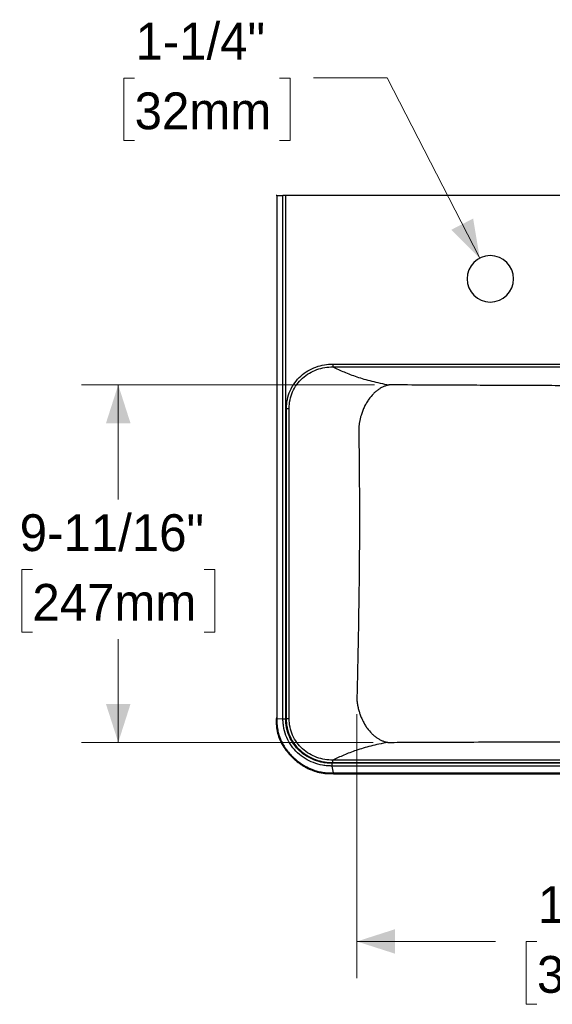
# Model space of a CAD drawing. Header units: inches. Extents: x 0.89 to 10.72, y 0.79 to 7.83.
# Tile 1 of 5: x 0.89 to 2.7, y 0.79 to 4.14. Entities that reach past the tile are written whole.
import ezdxf

# ---------------------------------------------------------------- set-up
doc = ezdxf.new("R2010")
doc.units = ezdxf.units.IN
doc.header["$MEASUREMENT"] = 0
doc.linetypes.add('SLD-Solid', pattern=[0])
doc.styles.add('SLDTEXTSTYLE0', font='txt')
doc.dimstyles.new('SLDDIMSTYLE0', dxfattribs={"dimtxt": 0.125, "dimasz": 0.13, "dimexe": 0, "dimexo": 0.0625, "dimgap": 0.03125, "dimtad": 0, "dimtih": 1, "dimtoh": 1, "dimdec": 0, "dimlfac": 8, "dimrnd": 1e-09, "dimzin": 12, "dimdsep": 46, "dimlunit": 5, "dimtxsty": 'SLDTEXTSTYLE0', "dimsah": 1, "dimcen": 0, "dimadec": 0, "dimazin": 3, "dimtfac": 1, "dimtdec": 0, "dimtofl": 0, "dimtmove": 0, "dimatfit": 3, "dimfxl": 1, "dimfrac": 2, "dimtolj": 1, "dimtzin": 12, "dimarcsym": 0})
doc.dimstyles.new('SLDDIMSTYLE1', dxfattribs={"dimtxt": 0.125, "dimasz": 0.13, "dimexe": 0, "dimexo": 0.0625, "dimgap": 0.03125, "dimtad": 0, "dimtih": 1, "dimtoh": 1, "dimdec": 6, "dimlfac": 8, "dimrnd": 1e-09, "dimzin": 12, "dimdsep": 46, "dimlunit": 5, "dimtxsty": 'SLDTEXTSTYLE0', "dimsah": 1, "dimcen": 0.09, "dimadec": 0, "dimazin": 3, "dimtfac": 1, "dimtdec": 0, "dimtofl": 0, "dimtmove": 0, "dimatfit": 3, "dimfxl": 1, "dimfrac": 2, "dimtolj": 1, "dimtzin": 12, "dimarcsym": 0})

# ---------------------------------------------------------------- blocks, each defined once
blk = doc.blocks.new('_D_2')
at = {"color": 7, "linetype": 'SLD-Solid', "lineweight": 18, "transparency": 16777216}
for p, q in [((1.2825, 3.9376), (1.2463, 3.9376)), ((1.2463, 3.9376), (1.2463, 3.7251)), ((1.7745, 3.9376), (1.8108, 3.9376)), ((1.8108, 3.9376), (1.8108, 3.7251)), ((2.1408, 3.9381), (1.8908, 3.9381)), ((2.4551, 3.3258), (2.1408, 3.9381)), ((1.2463, 3.7251), (1.2825, 3.7251)), ((1.8108, 3.7251), (1.7745, 3.7251))]:
    blk.add_line(p, q, dxfattribs=at)
blk.add_solid([(2.4551, 3.3258), (2.4328, 3.4604), (2.3587, 3.4224)], dxfattribs=at)
at = {"color": 7, "linetype": 'SLD-Solid', "lineweight": 18, "transparency": 16777216, "char_height": 0.125, "attachment_point": 1, "style": 'SLDTEXTSTYLE0'}
for s, insert in [('1-1/4"', (1.2853, 4.1254)), ('32mm', (1.2825, 3.8887))]:
    blk.add_mtext(s, dxfattribs=dict(at, insert=insert))
blk = doc.blocks.new('_D_4')
at = {"color": 7, "linetype": 'SLD-Solid', "lineweight": 18, "transparency": 16777216}
for p, q in [((2.0979, 2.8956), (1.1018, 2.8956)), ((1.2268, 2.8956), (1.2268, 2.5062)), ((0.9349, 2.2685), (0.8987, 2.2685)), ((0.8987, 2.2685), (0.8987, 2.056)), ((1.5186, 2.2685), (1.5549, 2.2685)), ((1.5549, 2.2685), (1.5549, 2.056)), ((0.8987, 2.056), (0.9349, 2.056)), ((1.5549, 2.056), (1.5186, 2.056)), ((1.2268, 1.6816), (1.2268, 2.0318)), ((2.0931, 1.6816), (1.1018, 1.6816))]:
    blk.add_line(p, q, dxfattribs=at)
for points in [[(1.2268, 2.8956), (1.1851, 2.7656), (1.2684, 2.7656)], [(1.2268, 1.6816), (1.2684, 1.8116), (1.1851, 1.8116)]]:
    blk.add_solid(points, dxfattribs=at)
at = {"color": 7, "linetype": 'SLD-Solid', "lineweight": 18, "transparency": 16777216, "char_height": 0.125, "attachment_point": 1, "style": 'SLDTEXTSTYLE0'}
for s, insert in [('9-11/16"', (0.8919, 2.4563)), ('247mm', (0.9349, 2.2196))]:
    blk.add_mtext(s, dxfattribs=dict(at, insert=insert))
blk = doc.blocks.new('_D_5')
at = {"color": 7, "linetype": 'SLD-Solid', "lineweight": 18, "transparency": 16777216}
for p, q in [((2.0375, 1.777), (2.0375, 0.8806)), ((3.9288, 1.777), (3.9288, 0.8806)), ((2.0375, 1.0056), (2.5091, 1.0056)), ((2.6496, 1.005), (2.6133, 1.005)), ((2.6133, 1.005), (2.6133, 0.7925)), ((3.2333, 1.005), (3.2695, 1.005)), ((3.2695, 1.005), (3.2695, 0.7925)), ((3.9288, 1.0056), (3.3737, 1.0056)), ((2.6133, 0.7925), (2.6496, 0.7925)), ((3.2695, 0.7925), (3.2333, 0.7925))]:
    blk.add_line(p, q, dxfattribs=at)
for points in [[(2.0375, 1.0056), (2.1675, 0.9639), (2.1675, 1.0472)], [(3.9288, 1.0056), (3.7988, 1.0472), (3.7988, 0.9639)]]:
    blk.add_solid(points, dxfattribs=at)
at = {"color": 7, "linetype": 'SLD-Solid', "lineweight": 18, "transparency": 16777216, "char_height": 0.125, "attachment_point": 1, "style": 'SLDTEXTSTYLE0'}
for s, insert in [('15-1/8"', (2.6524, 1.1928)), ('384mm', (2.6496, 0.9562))]:
    blk.add_mtext(s, dxfattribs=dict(at, insert=insert))

msp = doc.modelspace()

# ---------------------------------------------------------------- linework, layer by layer
at = {"color": 7, "linetype": 'SLD-Solid', "lineweight": 25}
for p, q in [((1.76569504, 3.53867467), (1.76569504, 1.76337137)), ((1.76569504, 3.53867467), (1.78649139, 3.53867467)), ((1.76569504, 3.53867467), (1.76569504, 1.76337137)), ((1.76569504, 3.53867467), (1.78649139, 3.53867467)), ((1.78649139, 1.76134401), (1.78649139, 3.53867467)), ((1.78649139, 1.76134401), (1.78649139, 3.53867467)), ((1.79572089, 1.76134401), (1.7957209, 3.53867467)), ((1.79572089, 1.76134401), (1.7957209, 3.53867467)), ((4.17063997, 3.53867467), (1.7957209, 3.53867467)), ((4.17063997, 3.53867467), (1.7957209, 3.53867467)), ((1.95609961, 2.96622486), (4.01026115, 2.96622486)), ((1.95609961, 2.96622486), (4.01026115, 2.96622486)), ((1.9560997, 2.95653187), (4.01026115, 2.95653187)), ((1.9560997, 2.95653187), (4.01026115, 2.95653187)), ((1.79834865, 1.76226776), (1.79834865, 2.81584077)), ((1.79834865, 1.76226776), (1.79834865, 2.81584077)), ((1.80759392, 1.76226774), (1.80759392, 2.81584077)), ((1.80759392, 1.76226774), (1.80759392, 2.81584077)), ((1.76569509, 1.76233963), (1.78649139, 1.76134401)), ((1.76569509, 1.76233963), (1.78649139, 1.76134401)), ((4.01251358, 1.61059236), (1.95384735, 1.61059232)), ((4.01251358, 1.61059236), (1.95384735, 1.61059232)), ((4.01026117, 1.62157665), (1.95609971, 1.62157665)), ((4.01026117, 1.62157665), (1.95609971, 1.62157665)), ((4.01026128, 1.61188366), (1.95609971, 1.61188366)), ((4.01026128, 1.61188366), (1.95609971, 1.61188366)), ((4.01251364, 1.60130181), (1.95384723, 1.60130182)), ((1.9582214, 1.57794019), (1.95384723, 1.60130182)), ((4.01251364, 1.60130181), (1.95384723, 1.60130182)), ((1.9582214, 1.57794019), (1.95384723, 1.60130182)), ((1.95820393, 1.57527404), (1.96043611, 1.57527363)), ((1.95820393, 1.57527404), (1.96043611, 1.57527363)), ((1.96043611, 1.5779397), (4.00592458, 1.5779397)), ((1.96043611, 1.5779397), (4.00592458, 1.5779397)), ((1.96043611, 1.57527363), (4.00592476, 1.57527363)), ((1.96043611, 1.57527363), (4.00592476, 1.57527363))]:
    msp.add_line(p, q, dxfattribs=at)
at = {"color": 7, "linetype": 'SLD-Solid', "lineweight": 25, "flags": 128}
msp.add_lwpolyline([(1.76569504, 1.76337137), (1.76569505, 1.76279352), (1.76569509, 1.76233963)], dxfattribs=at)
msp.add_lwpolyline([(1.76569504, 1.76337137), (1.76569505, 1.76279352), (1.76569509, 1.76233963)], dxfattribs=at)
at = {"color": 7, "linetype": 'SLD-Solid', "lineweight": 25}
for start, end in [(90, 270), (90, 270), (270, 90), (270, 90)]:
    msp.add_arc((2.49105445, 3.25570223), 0.07874016, start, end, dxfattribs=at)
for points, knots in [([(1.76569504, 3.53867467), (1.76512089, 3.53867467), (1.76397256, 3.53867467), (1.76318467, 3.53867467), (1.76317678, 3.53867467), (1.76317389, 3.53867467)], [0, 0, 0, 0, 0.3876154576, 0.7752402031, 1, 1, 1, 1]), ([(1.76569504, 3.53867467), (1.76512089, 3.53867467), (1.76397256, 3.53867467), (1.76318467, 3.53867467), (1.76317678, 3.53867467), (1.76317389, 3.53867467)], [0, 0, 0, 0, 0.3876154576, 0.7752402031, 1, 1, 1, 1]), ([(1.7957209, 3.53867467), (1.79404563, 3.53867467), (1.79237083, 3.53867467), (1.78922899, 3.53867467), (1.78776229, 3.53867467), (1.78649139, 3.53867467)], [0, 0, 0, 0, 0.5, 0.5, 1, 1, 1, 1]), ([(1.7957209, 3.53867467), (1.79404563, 3.53867467), (1.79237083, 3.53867467), (1.78922899, 3.53867467), (1.78776229, 3.53867467), (1.78649139, 3.53867467)], [0, 0, 0, 0, 0.5, 0.5, 1, 1, 1, 1]), ([(1.79834865, 2.81584077), (1.79834866, 2.82602019), (1.79937854, 2.83626977), (1.8035727, 2.85641557), (1.80673771, 2.86630705), (1.81509475, 2.88520988), (1.82028642, 2.89421959), (1.8324059, 2.91090669), (1.83932975, 2.91858108), (1.85449371, 2.93229066), (1.86273212, 2.9383274), (1.88007105, 2.94862383), (1.88917553, 2.95288904), (1.90785636, 2.95964648), (1.91743155, 2.96214016), (1.93672325, 2.9654287), (1.94644134, 2.96622486), (1.95609961, 2.96622487)], [0, 0, 0, 0, 0.125, 0.125, 0.25, 0.25, 0.375, 0.375, 0.5, 0.5, 0.625, 0.625, 0.75, 0.75, 0.875, 0.875, 1, 1, 1, 1]), ([(1.79834865, 2.81584077), (1.79834866, 2.82602019), (1.79937854, 2.83626977), (1.8035727, 2.85641557), (1.80673771, 2.86630705), (1.81509475, 2.88520988), (1.82028642, 2.89421959), (1.8324059, 2.91090669), (1.83932975, 2.91858108), (1.85449371, 2.93229066), (1.86273212, 2.9383274), (1.88007105, 2.94862383), (1.88917553, 2.95288904), (1.90785636, 2.95964648), (1.91743155, 2.96214016), (1.93672325, 2.9654287), (1.94644134, 2.96622486), (1.95609961, 2.96622487)], [0, 0, 0, 0, 0.125, 0.125, 0.25, 0.25, 0.375, 0.375, 0.5, 0.5, 0.625, 0.625, 0.75, 0.75, 0.875, 0.875, 1, 1, 1, 1]), ([(1.80759392, 2.81584077), (1.80755963, 2.82540054), (1.80849783, 2.83502273), (1.81239117, 2.85392813), (1.81534704, 2.86320688), (1.82317622, 2.88093097), (1.8280492, 2.88937477), (1.8394395, 2.90500523), (1.8459531, 2.91218909), (1.86022932, 2.92501283), (1.86799036, 2.93065414), (1.8843333, 2.9402648), (1.89291891, 2.9442393), (1.91054271, 2.95052135), (1.91957981, 2.95283028), (1.93779449, 2.95585186), (1.94697356, 2.95656573), (1.95609961, 2.95653188)], [0, 0, 0, 0, 0.125, 0.125, 0.25, 0.25, 0.375, 0.375, 0.5, 0.5, 0.625, 0.625, 0.75, 0.75, 0.875, 0.875, 1, 1, 1, 1]), ([(1.80759392, 2.81584077), (1.80755963, 2.82540054), (1.80849783, 2.83502273), (1.81239117, 2.85392813), (1.81534704, 2.86320688), (1.82317622, 2.88093097), (1.8280492, 2.88937477), (1.8394395, 2.90500523), (1.8459531, 2.91218909), (1.86022932, 2.92501283), (1.86799036, 2.93065414), (1.8843333, 2.9402648), (1.89291891, 2.9442393), (1.91054271, 2.95052135), (1.91957981, 2.95283028), (1.93779449, 2.95585186), (1.94697356, 2.95656573), (1.95609961, 2.95653188)], [0, 0, 0, 0, 0.125, 0.125, 0.25, 0.25, 0.375, 0.375, 0.5, 0.5, 0.625, 0.625, 0.75, 0.75, 0.875, 0.875, 1, 1, 1, 1]), ([(1.95609961, 2.96622487), (1.95609961, 2.96507964), (1.95609962, 2.96393469), (1.95609964, 2.96178236), (1.95609965, 2.96077551), (1.95609966, 2.95902092), (1.95609967, 2.95827361), (1.95609968, 2.95712838), (1.95609969, 2.95673074), (1.9560997, 2.95653187)], [0, 0, 0, 0, 0.25, 0.25, 0.5, 0.5, 0.75, 0.75, 1, 1, 1, 1]), ([(1.95609961, 2.96622487), (1.95609961, 2.96507964), (1.95609962, 2.96393469), (1.95609964, 2.96178236), (1.95609965, 2.96077551), (1.95609966, 2.95902092), (1.95609967, 2.95827361), (1.95609968, 2.95712838), (1.95609969, 2.95673074), (1.9560997, 2.95653187)], [0, 0, 0, 0, 0.25, 0.25, 0.5, 0.5, 0.75, 0.75, 1, 1, 1, 1]), ([(1.9560997, 2.95653188), (1.96833223, 2.95073382), (1.98093975, 2.94499576), (2.00780936, 2.93379624), (2.02207061, 2.92833487), (2.05306714, 2.9178869), (2.06979745, 2.91290369), (2.09723521, 2.90596934), (2.10677181, 2.90374769), (2.12669354, 2.89951283), (2.13707727, 2.89749989), (2.14792886, 2.89560144)], [0, 0, 0, 0, 0.25, 0.25, 0.5, 0.5, 0.75, 0.75, 0.875, 0.875, 1, 1, 1, 1]), ([(1.9560997, 2.95653188), (1.96833223, 2.95073382), (1.98093975, 2.94499576), (2.00780936, 2.93379624), (2.02207061, 2.92833487), (2.05306714, 2.9178869), (2.06979745, 2.91290369), (2.09723521, 2.90596934), (2.10677181, 2.90374769), (2.12669354, 2.89951283), (2.13707727, 2.89749989), (2.14792886, 2.89560144)], [0, 0, 0, 0, 0.25, 0.25, 0.5, 0.5, 0.75, 0.75, 0.875, 0.875, 1, 1, 1, 1]), ([(2.14792886, 2.89560144), (2.14729219, 2.89548708), (2.14605266, 2.89526441), (2.1442446, 2.89488286), (2.14253879, 2.89448622), (2.1409355, 2.89407748), (2.13943488, 2.89366409), (2.13693099, 2.89292558), (2.13348135, 2.89176808), (2.1272425, 2.88929575), (2.11965597, 2.88554041), (2.11054339, 2.87979873), (2.10197969, 2.87317571), (2.09088022, 2.86287232), (2.08020951, 2.85016566), (2.07042941, 2.83510609), (2.06344829, 2.82209498), (2.05756251, 2.80871804), (2.05301618, 2.79590073), (2.04960767, 2.78394552), (2.04758195, 2.77502976), (2.04632035, 2.76830993), (2.04557094, 2.76378072), (2.04492483, 2.75925527), (2.04437173, 2.75473097), (2.04408679, 2.75171442), (2.04394437, 2.75020661)], [0, 0, 0, 0, 0.0126005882, 0.0245320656, 0.0357942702, 0.0463872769, 0.056311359, 0.0655669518, 0.0961290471, 0.1250472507, 0.1906211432, 0.2500568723, 0.3146953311, 0.3750666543, 0.4999487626, 0.5749919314, 0.6463981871, 0.7173771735, 0.7859647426, 0.8398651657, 0.8928275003, 0.9144209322, 0.9359023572, 0.957303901, 0.9786585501, 1, 1, 1, 1]), ([(2.14792886, 2.89560144), (2.14729219, 2.89548708), (2.14605266, 2.89526441), (2.1442446, 2.89488286), (2.14253879, 2.89448622), (2.1409355, 2.89407748), (2.13943488, 2.89366409), (2.13693099, 2.89292558), (2.13348135, 2.89176808), (2.1272425, 2.88929575), (2.11965597, 2.88554041), (2.11054339, 2.87979873), (2.10197969, 2.87317571), (2.09088022, 2.86287232), (2.08020951, 2.85016566), (2.07042941, 2.83510609), (2.06344829, 2.82209498), (2.05756251, 2.80871804), (2.05301618, 2.79590073), (2.04960767, 2.78394552), (2.04758195, 2.77502976), (2.04632035, 2.76830993), (2.04557094, 2.76378072), (2.04492483, 2.75925527), (2.04437173, 2.75473097), (2.04408679, 2.75171442), (2.04394437, 2.75020661)], [0, 0, 0, 0, 0.0126005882, 0.0245320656, 0.0357942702, 0.0463872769, 0.056311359, 0.0655669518, 0.0961290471, 0.1250472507, 0.1906211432, 0.2500568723, 0.3146953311, 0.3750666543, 0.4999487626, 0.5749919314, 0.6463981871, 0.7173771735, 0.7859647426, 0.8398651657, 0.8928275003, 0.9144209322, 0.9359023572, 0.957303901, 0.9786585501, 1, 1, 1, 1]), ([(3.818432, 2.89560144), (3.7763029, 2.89538166), (3.7359715, 2.89517316), (3.67895474, 2.8948817), (3.66052859, 2.89478809), (3.62492606, 2.89460842), (3.60774947, 2.89452236), (3.55814198, 2.8942757), (3.52765099, 2.89412672), (3.47154508, 2.89385769), (3.44592072, 2.89373758), (3.39880654, 2.8935218), (3.37729479, 2.89342602), (3.33754953, 2.89325398), (3.31931697, 2.89317772), (3.28544078, 2.89304075), (3.26979809, 2.89298003), (3.24050481, 2.89287083), (3.22684811, 2.89282233), (3.20104697, 2.89273499), (3.18890578, 2.89269618), (3.16578561, 2.89262643), (3.15480704, 2.89259549), (3.13373469, 2.89254012), (3.12364134, 2.8925157), (3.10412772, 2.89247241), (3.0947089, 2.89245354), (3.06720808, 2.8924042), (3.04987262, 2.89238091), (3.01607125, 2.89235015), (2.99960929, 2.89234271), (2.96668496, 2.89234273), (2.95023258, 2.89235019), (2.91642988, 2.89238098), (2.89908222, 2.8924043), (2.87156866, 2.8924537), (2.86214838, 2.89247258), (2.8426386, 2.89251589), (2.83254939, 2.89254031), (2.81148114, 2.89259569), (2.80050239, 2.89262664), (2.77737552, 2.89269643), (2.76522769, 2.89273528), (2.73941555, 2.89282267), (2.72575188, 2.89287121), (2.69644329, 2.89298049), (2.68079953, 2.89304122), (2.64695373, 2.89317809), (2.62875285, 2.89325423), (2.58906823, 2.89342601), (2.56757805, 2.89352169), (2.52044798, 2.89373754), (2.49480278, 2.89385775), (2.4527031, 2.89405962), (2.43806633, 2.8941305), (2.40752729, 2.89427979), (2.39162546, 2.8943582), (2.35855519, 2.89452264), (2.34138639, 2.89460866), (2.3058098, 2.89478821), (2.28740164, 2.89488173), (2.23042167, 2.895173), (2.19008048, 2.89538154), (2.14792886, 2.89560144)], [0, 0, 0, 0, 0.03125, 0.03125, 0.046875, 0.046875, 0.0625, 0.0625, 0.09375, 0.09375, 0.125, 0.125, 0.15625, 0.15625, 0.1875, 0.1875, 0.21875, 0.21875, 0.25, 0.25, 0.28125, 0.28125, 0.3125, 0.3125, 0.34375, 0.34375, 0.375, 0.375, 0.4375, 0.4375, 0.5, 0.5, 0.5625, 0.5625, 0.625, 0.625, 0.65625, 0.65625, 0.6875, 0.6875, 0.71875, 0.71875, 0.75, 0.75, 0.78125, 0.78125, 0.8125, 0.8125, 0.84375, 0.84375, 0.875, 0.875, 0.90625, 0.90625, 0.921875, 0.921875, 0.9375, 0.9375, 0.953125, 0.953125, 0.96875, 0.96875, 1, 1, 1, 1]), ([(3.818432, 2.89560144), (3.7763029, 2.89538166), (3.7359715, 2.89517316), (3.67895474, 2.8948817), (3.66052859, 2.89478809), (3.62492606, 2.89460842), (3.60774947, 2.89452236), (3.55814198, 2.8942757), (3.52765099, 2.89412672), (3.47154508, 2.89385769), (3.44592072, 2.89373758), (3.39880654, 2.8935218), (3.37729479, 2.89342602), (3.33754953, 2.89325398), (3.31931697, 2.89317772), (3.28544078, 2.89304075), (3.26979809, 2.89298003), (3.24050481, 2.89287083), (3.22684811, 2.89282233), (3.20104697, 2.89273499), (3.18890578, 2.89269618), (3.16578561, 2.89262643), (3.15480704, 2.89259549), (3.13373469, 2.89254012), (3.12364134, 2.8925157), (3.10412772, 2.89247241), (3.0947089, 2.89245354), (3.06720808, 2.8924042), (3.04987262, 2.89238091), (3.01607125, 2.89235015), (2.99960929, 2.89234271), (2.96668496, 2.89234273), (2.95023258, 2.89235019), (2.91642988, 2.89238098), (2.89908222, 2.8924043), (2.87156866, 2.8924537), (2.86214838, 2.89247258), (2.8426386, 2.89251589), (2.83254939, 2.89254031), (2.81148114, 2.89259569), (2.80050239, 2.89262664), (2.77737552, 2.89269643), (2.76522769, 2.89273528), (2.73941555, 2.89282267), (2.72575188, 2.89287121), (2.69644329, 2.89298049), (2.68079953, 2.89304122), (2.64695373, 2.89317809), (2.62875285, 2.89325423), (2.58906823, 2.89342601), (2.56757805, 2.89352169), (2.52044798, 2.89373754), (2.49480278, 2.89385775), (2.4527031, 2.89405962), (2.43806633, 2.8941305), (2.40752729, 2.89427979), (2.39162546, 2.8943582), (2.35855519, 2.89452264), (2.34138639, 2.89460866), (2.3058098, 2.89478821), (2.28740164, 2.89488173), (2.23042167, 2.895173), (2.19008048, 2.89538154), (2.14792886, 2.89560144)], [0, 0, 0, 0, 0.03125, 0.03125, 0.046875, 0.046875, 0.0625, 0.0625, 0.09375, 0.09375, 0.125, 0.125, 0.15625, 0.15625, 0.1875, 0.1875, 0.21875, 0.21875, 0.25, 0.25, 0.28125, 0.28125, 0.3125, 0.3125, 0.34375, 0.34375, 0.375, 0.375, 0.4375, 0.4375, 0.5, 0.5, 0.5625, 0.5625, 0.625, 0.625, 0.65625, 0.65625, 0.6875, 0.6875, 0.71875, 0.71875, 0.75, 0.75, 0.78125, 0.78125, 0.8125, 0.8125, 0.84375, 0.84375, 0.875, 0.875, 0.90625, 0.90625, 0.921875, 0.921875, 0.9375, 0.9375, 0.953125, 0.953125, 0.96875, 0.96875, 1, 1, 1, 1]), ([(1.79834865, 2.81584077), (1.80035102, 2.81584077), (1.80234883, 2.81584077), (1.80563057, 2.81584077), (1.80690703, 2.81584077), (1.80759392, 2.81584077)], [0, 0, 0, 0, 0.5, 0.5, 1, 1, 1, 1]), ([(1.79834865, 2.81584077), (1.80035102, 2.81584077), (1.80234883, 2.81584077), (1.80563057, 2.81584077), (1.80690703, 2.81584077), (1.80759392, 2.81584077)], [0, 0, 0, 0, 0.5, 0.5, 1, 1, 1, 1]), ([(2.04394437, 2.75020661), (2.04475537, 2.69573308), (2.04533857, 2.64417498), (2.04610984, 2.54378993), (2.04629771, 2.49497611), (2.0462977, 2.44615488)], [0, 0, 0, 0, 0.5, 0.5, 1, 1, 1, 1]), ([(2.04394437, 2.75020661), (2.04475537, 2.69573308), (2.04533857, 2.64417498), (2.04610984, 2.54378993), (2.04629771, 2.49497611), (2.0462977, 2.44615488)], [0, 0, 0, 0, 0.5, 0.5, 1, 1, 1, 1]), ([(2.0462977, 2.44615488), (2.0462977, 2.40078598), (2.04613526, 2.35541993), (2.04547071, 2.26247894), (2.04496854, 2.21490761), (2.04358039, 2.11513248), (2.04269421, 2.0629379), (2.04102616, 1.97914237), (2.04041342, 1.95028655), (2.03906547, 1.89038364), (2.03833022, 1.8593364), (2.03753011, 1.82704472)], [0, 0, 0, 0, 0.25, 0.25, 0.5, 0.5, 0.75, 0.75, 0.875, 0.875, 1, 1, 1, 1]), ([(2.0462977, 2.44615488), (2.0462977, 2.40078598), (2.04613526, 2.35541993), (2.04547071, 2.26247894), (2.04496854, 2.21490761), (2.04358039, 2.11513248), (2.04269421, 2.0629379), (2.04102616, 1.97914237), (2.04041342, 1.95028655), (2.03906547, 1.89038364), (2.03833022, 1.8593364), (2.03753011, 1.82704472)], [0, 0, 0, 0, 0.25, 0.25, 0.5, 0.5, 0.75, 0.75, 0.875, 0.875, 1, 1, 1, 1]), ([(2.03753011, 1.82704472), (2.03761086, 1.82616587), (2.03776999, 1.82443394), (2.03804694, 1.82187559), (2.03834391, 1.81939608), (2.03866086, 1.81699596), (2.03899418, 1.81467564), (2.0393413, 1.81243542), (2.03969957, 1.8102755), (2.0400665, 1.808196), (2.04043971, 1.80619692), (2.04081695, 1.80427823), (2.04119607, 1.80243977), (2.04244736, 1.79663466), (2.04480768, 1.78742824), (2.04894743, 1.77474991), (2.05364034, 1.7630244), (2.05927543, 1.75124536), (2.06552118, 1.74025217), (2.07488033, 1.72630984), (2.08514685, 1.71427734), (2.09642161, 1.70398415), (2.1051725, 1.69734026), (2.11290466, 1.6925598), (2.1191309, 1.68934505), (2.12393962, 1.68718319), (2.12853267, 1.68541201), (2.13272818, 1.68404341), (2.13646389, 1.68301978), (2.1398202, 1.68223792), (2.14201888, 1.68184415), (2.14310363, 1.68164988)], [0, 0, 0, 0, 0.0124257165, 0.0244869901, 0.0361837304, 0.0475158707, 0.0584833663, 0.0690861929, 0.0793243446, 0.0891978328, 0.098706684, 0.107850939, 0.116630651, 0.1250458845, 0.1912016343, 0.2500498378, 0.3136536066, 0.3715753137, 0.4392427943, 0.5000577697, 0.6249340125, 0.6856942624, 0.7499383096, 0.8103016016, 0.8440794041, 0.8749602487, 0.9059190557, 0.934574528, 0.9572103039, 0.978889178, 1, 1, 1, 1]), ([(2.03753011, 1.82704472), (2.03761086, 1.82616587), (2.03776999, 1.82443394), (2.03804694, 1.82187559), (2.03834391, 1.81939608), (2.03866086, 1.81699596), (2.03899418, 1.81467564), (2.0393413, 1.81243542), (2.03969957, 1.8102755), (2.0400665, 1.808196), (2.04043971, 1.80619692), (2.04081695, 1.80427823), (2.04119607, 1.80243977), (2.04244736, 1.79663466), (2.04480768, 1.78742824), (2.04894743, 1.77474991), (2.05364034, 1.7630244), (2.05927543, 1.75124536), (2.06552118, 1.74025217), (2.07488033, 1.72630984), (2.08514685, 1.71427734), (2.09642161, 1.70398415), (2.1051725, 1.69734026), (2.11290466, 1.6925598), (2.1191309, 1.68934505), (2.12393962, 1.68718319), (2.12853267, 1.68541201), (2.13272818, 1.68404341), (2.13646389, 1.68301978), (2.1398202, 1.68223792), (2.14201888, 1.68184415), (2.14310363, 1.68164988)], [0, 0, 0, 0, 0.0124257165, 0.0244869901, 0.0361837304, 0.0475158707, 0.0584833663, 0.0690861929, 0.0793243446, 0.0891978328, 0.098706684, 0.107850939, 0.116630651, 0.1250458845, 0.1912016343, 0.2500498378, 0.3136536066, 0.3715753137, 0.4392427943, 0.5000577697, 0.6249340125, 0.6856942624, 0.7499383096, 0.8103016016, 0.8440794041, 0.8749602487, 0.9059190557, 0.934574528, 0.9572103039, 0.978889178, 1, 1, 1, 1]), ([(1.76569509, 1.76233963), (1.76456546, 1.76233934), (1.76374052, 1.76233904), (1.76298627, 1.76233855), (1.76305861, 1.76233836), (1.76356794, 1.76233826)], [0, 0, 0, 0, 0.5, 0.5, 1, 1, 1, 1]), ([(1.76569509, 1.76233963), (1.76456546, 1.76233934), (1.76374052, 1.76233904), (1.76298627, 1.76233855), (1.76305861, 1.76233836), (1.76356794, 1.76233826)], [0, 0, 0, 0, 0.5, 0.5, 1, 1, 1, 1]), ([(1.76569504, 1.76337137), (1.76484795, 1.76337134), (1.76416909, 1.7633713), (1.76328426, 1.76337124), (1.76307869, 1.76337121), (1.7631306, 1.76337118)], [0, 0, 0, 0, 0.5, 0.5, 1, 1, 1, 1]), ([(1.76569504, 1.76337137), (1.76484795, 1.76337134), (1.76416909, 1.7633713), (1.76328426, 1.76337124), (1.76307869, 1.76337121), (1.7631306, 1.76337118)], [0, 0, 0, 0, 0.5, 0.5, 1, 1, 1, 1]), ([(1.76312325, 1.7623385), (1.76319416, 1.75387035), (1.76333385, 1.73718799), (1.7675467, 1.71293561), (1.77520986, 1.6908601), (1.78602968, 1.66983499), (1.79904926, 1.65106679), (1.81342458, 1.63476801), (1.82618208, 1.62279118), (1.83742255, 1.61370592), (1.84713149, 1.60676644), (1.85699226, 1.60052155), (1.86873602, 1.59400711), (1.88426715, 1.58688955), (1.90487662, 1.58008084), (1.93020145, 1.57554043), (1.94852466, 1.5753662), (1.95821727, 1.57527403)], [0, 0, 0, 0, 0.0839806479, 0.165443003, 0.2430804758, 0.3151084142, 0.3995864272, 0.4691543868, 0.530528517, 0.5730882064, 0.6125688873, 0.6489485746, 0.6889167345, 0.7458257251, 0.8183142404, 0.9038918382, 1, 1, 1, 1]), ([(1.76312325, 1.7623385), (1.76319416, 1.75387035), (1.76333385, 1.73718799), (1.7675467, 1.71293561), (1.77520986, 1.6908601), (1.78602968, 1.66983499), (1.79904926, 1.65106679), (1.81342458, 1.63476801), (1.82618208, 1.62279118), (1.83742255, 1.61370592), (1.84713149, 1.60676644), (1.85699226, 1.60052155), (1.86873602, 1.59400711), (1.88426715, 1.58688955), (1.90487662, 1.58008084), (1.93020145, 1.57554043), (1.94852466, 1.5753662), (1.95821727, 1.57527403)], [0, 0, 0, 0, 0.0839806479, 0.165443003, 0.2430804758, 0.3151084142, 0.3995864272, 0.4691543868, 0.530528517, 0.5730882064, 0.6125688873, 0.6489485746, 0.6889167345, 0.7458257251, 0.8183142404, 0.9038918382, 1, 1, 1, 1]), ([(1.76569509, 1.76233963), (1.76569855, 1.76047327), (1.76570661, 1.75611754), (1.76585986, 1.74864394), (1.76638542, 1.73929118), (1.76785949, 1.72653831), (1.771193, 1.71091602), (1.77933357, 1.68741948), (1.79556273, 1.65855745), (1.81941528, 1.63153983), (1.84426375, 1.61140745), (1.86672477, 1.59768557), (1.88792125, 1.58840375), (1.90736391, 1.5826304), (1.92510929, 1.57937452), (1.94211298, 1.57802179), (1.95320725, 1.57796559), (1.9582214, 1.57794019)], [0, 0, 0, 0, 0.0187999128, 0.0438754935, 0.075290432, 0.1131245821, 0.1730989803, 0.2357820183, 0.3630327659, 0.5037587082, 0.5961342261, 0.6843279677, 0.768097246, 0.8284509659, 0.8882595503, 0.9494979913, 1, 1, 1, 1]), ([(1.76569509, 1.76233963), (1.76569855, 1.76047327), (1.76570661, 1.75611754), (1.76585986, 1.74864394), (1.76638542, 1.73929118), (1.76785949, 1.72653831), (1.771193, 1.71091602), (1.77933357, 1.68741948), (1.79556273, 1.65855745), (1.81941528, 1.63153983), (1.84426375, 1.61140745), (1.86672477, 1.59768557), (1.88792125, 1.58840375), (1.90736391, 1.5826304), (1.92510929, 1.57937452), (1.94211298, 1.57802179), (1.95320725, 1.57796559), (1.9582214, 1.57794019)], [0, 0, 0, 0, 0.0187999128, 0.0438754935, 0.075290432, 0.1131245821, 0.1730989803, 0.2357820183, 0.3630327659, 0.5037587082, 0.5961342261, 0.6843279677, 0.768097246, 0.8284509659, 0.8882595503, 0.9494979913, 1, 1, 1, 1]), ([(1.95384723, 1.60130182), (1.95318531, 1.60130018), (1.95249359, 1.60130199), (1.95112615, 1.60131313), (1.94907468, 1.60134089), (1.94702271, 1.60140212), (1.9429202, 1.60156987), (1.94018741, 1.60174212), (1.93201122, 1.6024426), (1.92658749, 1.60315523), (1.91050479, 1.60602872), (1.90004891, 1.60892612), (1.88001053, 1.61658021), (1.87043383, 1.62133212), (1.85246831, 1.63250415), (1.84406646, 1.63892959), (1.82865714, 1.65331295), (1.82165252, 1.66127069), (1.80933076, 1.67852105), (1.80400536, 1.68783019), (1.79533673, 1.7075394), (1.79200468, 1.71792885), (1.78868036, 1.73399049), (1.78785012, 1.73942167), (1.78702776, 1.7476175), (1.78682398, 1.7503575), (1.78662224, 1.75447085), (1.7865723, 1.75584253), (1.78652293, 1.75789985), (1.78651073, 1.75858558), (1.78649476, 1.75995682), (1.78649093, 1.76065872), (1.78649139, 1.76134401)], [0, 0, 0, 0, 0.0078125, 0.0078125, 0.015625, 0.03125, 0.03125, 0.0625, 0.0625, 0.125, 0.125, 0.25, 0.25, 0.375, 0.375, 0.5, 0.5, 0.625, 0.625, 0.75, 0.75, 0.875, 0.875, 0.9375, 0.9375, 0.96875, 0.96875, 0.984375, 0.984375, 0.9921875, 0.9921875, 1, 1, 1, 1]), ([(1.95384723, 1.60130182), (1.95318531, 1.60130018), (1.95249359, 1.60130199), (1.95112615, 1.60131313), (1.94907468, 1.60134089), (1.94702271, 1.60140212), (1.9429202, 1.60156987), (1.94018741, 1.60174212), (1.93201122, 1.6024426), (1.92658749, 1.60315523), (1.91050479, 1.60602872), (1.90004891, 1.60892612), (1.88001053, 1.61658021), (1.87043383, 1.62133212), (1.85246831, 1.63250415), (1.84406646, 1.63892959), (1.82865714, 1.65331295), (1.82165252, 1.66127069), (1.80933076, 1.67852105), (1.80400536, 1.68783019), (1.79533673, 1.7075394), (1.79200468, 1.71792885), (1.78868036, 1.73399049), (1.78785012, 1.73942167), (1.78702776, 1.7476175), (1.78682398, 1.7503575), (1.78662224, 1.75447085), (1.7865723, 1.75584253), (1.78652293, 1.75789985), (1.78651073, 1.75858558), (1.78649476, 1.75995682), (1.78649093, 1.76065872), (1.78649139, 1.76134401)], [0, 0, 0, 0, 0.0078125, 0.0078125, 0.015625, 0.03125, 0.03125, 0.0625, 0.0625, 0.125, 0.125, 0.25, 0.25, 0.375, 0.375, 0.5, 0.5, 0.625, 0.625, 0.75, 0.75, 0.875, 0.875, 0.9375, 0.9375, 0.96875, 0.96875, 0.984375, 0.984375, 0.9921875, 0.9921875, 1, 1, 1, 1]), ([(1.78649139, 1.76134401), (1.78776236, 1.76134401), (1.78922863, 1.76134402), (1.79237064, 1.76134403), (1.79404555, 1.76134403), (1.79572089, 1.76134401)], [0, 0, 0, 0, 0.5, 0.5, 1, 1, 1, 1]), ([(1.78649139, 1.76134401), (1.78776236, 1.76134401), (1.78922863, 1.76134402), (1.79237064, 1.76134403), (1.79404555, 1.76134403), (1.79572089, 1.76134401)], [0, 0, 0, 0, 0.5, 0.5, 1, 1, 1, 1]), ([(1.95384735, 1.61059232), (1.95321405, 1.61059027), (1.95255324, 1.61059154), (1.95124714, 1.61060148), (1.94928876, 1.61062723), (1.94733283, 1.6106856), (1.94342562, 1.61084599), (1.9408273, 1.61101112), (1.93306256, 1.61168106), (1.92792365, 1.61236072), (1.91270293, 1.6150874), (1.90283008, 1.61782203), (1.8839021, 1.62503458), (1.87485472, 1.62950931), (1.85788312, 1.64003677), (1.84994699, 1.64609524), (1.83540717, 1.65965949), (1.82880722, 1.66716444), (1.81721827, 1.68341232), (1.81222094, 1.69217019), (1.80408723, 1.71068392), (1.80095981, 1.72042584), (1.79781733, 1.73551232), (1.79702712, 1.74061849), (1.79623914, 1.74834505), (1.79604263, 1.75093175), (1.79584746, 1.7548231), (1.79577476, 1.75677162), (1.7957393, 1.75872354), (1.79572391, 1.76002551), (1.79572028, 1.76069245), (1.79572089, 1.76134401)], [0, 0, 0, 0, 0.0078125, 0.0078125, 0.015625, 0.03125, 0.03125, 0.0625, 0.0625, 0.125, 0.125, 0.25, 0.25, 0.375, 0.375, 0.5, 0.5, 0.625, 0.625, 0.75, 0.75, 0.875, 0.875, 0.9375, 0.9375, 0.96875, 0.96875, 0.984375, 0.9921875, 0.9921875, 1, 1, 1, 1]), ([(1.95384735, 1.61059232), (1.95321405, 1.61059027), (1.95255324, 1.61059154), (1.95124714, 1.61060148), (1.94928876, 1.61062723), (1.94733283, 1.6106856), (1.94342562, 1.61084599), (1.9408273, 1.61101112), (1.93306256, 1.61168106), (1.92792365, 1.61236072), (1.91270293, 1.6150874), (1.90283008, 1.61782203), (1.8839021, 1.62503458), (1.87485472, 1.62950931), (1.85788312, 1.64003677), (1.84994699, 1.64609524), (1.83540717, 1.65965949), (1.82880722, 1.66716444), (1.81721827, 1.68341232), (1.81222094, 1.69217019), (1.80408723, 1.71068392), (1.80095981, 1.72042584), (1.79781733, 1.73551232), (1.79702712, 1.74061849), (1.79623914, 1.74834505), (1.79604263, 1.75093175), (1.79584746, 1.7548231), (1.79577476, 1.75677162), (1.7957393, 1.75872354), (1.79572391, 1.76002551), (1.79572028, 1.76069245), (1.79572089, 1.76134401)], [0, 0, 0, 0, 0.0078125, 0.0078125, 0.015625, 0.03125, 0.03125, 0.0625, 0.0625, 0.125, 0.125, 0.25, 0.25, 0.375, 0.375, 0.5, 0.5, 0.625, 0.625, 0.75, 0.75, 0.875, 0.875, 0.9375, 0.9375, 0.96875, 0.96875, 0.984375, 0.9921875, 0.9921875, 1, 1, 1, 1]), ([(1.79834874, 1.76226776), (1.80035108, 1.76226776), (1.80234886, 1.76226775), (1.80563054, 1.76226775), (1.80690699, 1.76226774), (1.80759389, 1.76226774)], [0, 0, 0, 0, 0.5, 0.5, 1, 1, 1, 1]), ([(1.95609971, 1.61188366), (1.94646152, 1.61188365), (1.9367616, 1.61267641), (1.91749832, 1.61595387), (1.90793353, 1.61843995), (1.88926641, 1.62518082), (1.88016501, 1.62943703), (1.86282277, 1.63971926), (1.85458348, 1.64574686), (1.83940556, 1.65944883), (1.83246889, 1.66712572), (1.82032751, 1.68382181), (1.81512592, 1.69283801), (1.80675201, 1.71175932), (1.80358068, 1.72166239), (1.7993798, 1.74182486), (1.79834878, 1.75207545), (1.79834874, 1.76226776)], [0, 0, 0, 0, 0.125, 0.125, 0.25, 0.25, 0.375, 0.375, 0.5, 0.5, 0.625, 0.625, 0.75, 0.75, 0.875, 0.875, 1, 1, 1, 1]), ([(1.79834874, 1.76226776), (1.80035108, 1.76226776), (1.80234886, 1.76226775), (1.80563054, 1.76226775), (1.80690699, 1.76226774), (1.80759389, 1.76226774)], [0, 0, 0, 0, 0.5, 0.5, 1, 1, 1, 1]), ([(1.95609971, 1.61188366), (1.94646152, 1.61188365), (1.9367616, 1.61267641), (1.91749832, 1.61595387), (1.90793353, 1.61843995), (1.88926641, 1.62518082), (1.88016501, 1.62943703), (1.86282277, 1.63971926), (1.85458348, 1.64574686), (1.83940556, 1.65944883), (1.83246889, 1.66712572), (1.82032751, 1.68382181), (1.81512592, 1.69283801), (1.80675201, 1.71175932), (1.80358068, 1.72166239), (1.7993798, 1.74182486), (1.79834878, 1.75207545), (1.79834874, 1.76226776)], [0, 0, 0, 0, 0.125, 0.125, 0.25, 0.25, 0.375, 0.375, 0.5, 0.5, 0.625, 0.625, 0.75, 0.75, 0.875, 0.875, 1, 1, 1, 1]), ([(1.95609965, 1.62157665), (1.94699268, 1.62154286), (1.93783071, 1.62225359), (1.91964285, 1.62526485), (1.91061554, 1.62756667), (1.89300463, 1.63383321), (1.88442189, 1.63779926), (1.86807578, 1.64739657), (1.86031386, 1.65302929), (1.84602442, 1.66584583), (1.83949873, 1.673032), (1.82808778, 1.68867084), (1.82320545, 1.6971207), (1.81536039, 1.71486209), (1.81239859, 1.7241517), (1.80849894, 1.74307273), (1.80755966, 1.75269586), (1.80759397, 1.76226774)], [0, 0, 0, 0, 0.125, 0.125, 0.25, 0.25, 0.375, 0.375, 0.5, 0.5, 0.625, 0.625, 0.75, 0.75, 0.875, 0.875, 1, 1, 1, 1]), ([(1.95609965, 1.62157665), (1.94699268, 1.62154286), (1.93783071, 1.62225359), (1.91964285, 1.62526485), (1.91061554, 1.62756667), (1.89300463, 1.63383321), (1.88442189, 1.63779926), (1.86807578, 1.64739657), (1.86031386, 1.65302929), (1.84602442, 1.66584583), (1.83949873, 1.673032), (1.82808778, 1.68867084), (1.82320545, 1.6971207), (1.81536039, 1.71486209), (1.81239859, 1.7241517), (1.80849894, 1.74307273), (1.80755966, 1.75269586), (1.80759397, 1.76226774)], [0, 0, 0, 0, 0.125, 0.125, 0.25, 0.25, 0.375, 0.375, 0.5, 0.5, 0.625, 0.625, 0.75, 0.75, 0.875, 0.875, 1, 1, 1, 1]), ([(2.14310363, 1.68164988), (2.12193168, 1.67783097), (2.10259343, 1.67357437), (2.06696381, 1.66439114), (2.0506736, 1.659466), (2.02048785, 1.6491819), (2.00658405, 1.64382184), (1.9803663, 1.63285196), (1.96805245, 1.62724208), (1.95609971, 1.62157665)], [0, 0, 0, 0, 0.25, 0.25, 0.5, 0.5, 0.75, 0.75, 1, 1, 1, 1]), ([(2.14310363, 1.68164988), (2.12193168, 1.67783097), (2.10259343, 1.67357437), (2.06696381, 1.66439114), (2.0506736, 1.659466), (2.02048785, 1.6491819), (2.00658405, 1.64382184), (1.9803663, 1.63285196), (1.96805245, 1.62724208), (1.95609971, 1.62157665)], [0, 0, 0, 0, 0.25, 0.25, 0.5, 0.5, 0.75, 0.75, 1, 1, 1, 1]), ([(2.14310363, 1.68164988), (2.1712247, 1.68177573), (2.19839583, 1.68189514), (2.25081287, 1.68212101), (2.27606146, 1.68222749), (2.32469772, 1.68242798), (2.34808579, 1.68252201), (2.39311553, 1.68269834), (2.41475761, 1.68278066), (2.47730033, 1.68301147), (2.51582148, 1.68314388), (2.58799823, 1.68337393), (2.62165445, 1.68347158), (2.68539771, 1.68363881), (2.71548781, 1.6837084), (2.77323385, 1.6838245), (2.80088368, 1.68387101), (2.85466342, 1.68394421), (2.88079197, 1.68397089), (2.93233407, 1.6840063), (2.95774625, 1.68401501), (3.00858257, 1.68401501), (3.03400257, 1.68400631), (3.08556248, 1.6839709), (3.11170101, 1.6839442), (3.16549525, 1.68387098), (3.1931495, 1.68382446), (3.25089938, 1.68370834), (3.28098981, 1.68363875), (3.34473751, 1.6834715), (3.37839642, 1.68337383), (3.45057767, 1.68314375), (3.48910175, 1.68301132), (3.5724925, 1.68270356), (3.61738002, 1.68252809), (3.69031891, 1.6822274), (3.71556325, 1.68212094), (3.7679754, 1.68189509), (3.7951411, 1.68177571), (3.82325725, 1.68164988)], [0, 0, 0, 0, 0.03125, 0.03125, 0.0625, 0.0625, 0.09375, 0.09375, 0.125, 0.125, 0.1875, 0.1875, 0.25, 0.25, 0.3125, 0.3125, 0.375, 0.375, 0.4375, 0.4375, 0.5, 0.5, 0.5625, 0.5625, 0.625, 0.625, 0.6875, 0.6875, 0.75, 0.75, 0.8125, 0.8125, 0.875, 0.875, 0.9375, 0.9375, 0.96875, 0.96875, 1, 1, 1, 1]), ([(2.14310363, 1.68164988), (2.1712247, 1.68177573), (2.19839583, 1.68189514), (2.25081287, 1.68212101), (2.27606146, 1.68222749), (2.32469772, 1.68242798), (2.34808579, 1.68252201), (2.39311553, 1.68269834), (2.41475761, 1.68278066), (2.47730033, 1.68301147), (2.51582148, 1.68314388), (2.58799823, 1.68337393), (2.62165445, 1.68347158), (2.68539771, 1.68363881), (2.71548781, 1.6837084), (2.77323385, 1.6838245), (2.80088368, 1.68387101), (2.85466342, 1.68394421), (2.88079197, 1.68397089), (2.93233407, 1.6840063), (2.95774625, 1.68401501), (3.00858257, 1.68401501), (3.03400257, 1.68400631), (3.08556248, 1.6839709), (3.11170101, 1.6839442), (3.16549525, 1.68387098), (3.1931495, 1.68382446), (3.25089938, 1.68370834), (3.28098981, 1.68363875), (3.34473751, 1.6834715), (3.37839642, 1.68337383), (3.45057767, 1.68314375), (3.48910175, 1.68301132), (3.5724925, 1.68270356), (3.61738002, 1.68252809), (3.69031891, 1.6822274), (3.71556325, 1.68212094), (3.7679754, 1.68189509), (3.7951411, 1.68177571), (3.82325725, 1.68164988)], [0, 0, 0, 0, 0.03125, 0.03125, 0.0625, 0.0625, 0.09375, 0.09375, 0.125, 0.125, 0.1875, 0.1875, 0.25, 0.25, 0.3125, 0.3125, 0.375, 0.375, 0.4375, 0.4375, 0.5, 0.5, 0.5625, 0.5625, 0.625, 0.625, 0.6875, 0.6875, 0.75, 0.75, 0.8125, 0.8125, 0.875, 0.875, 0.9375, 0.9375, 0.96875, 0.96875, 1, 1, 1, 1]), ([(1.95384723, 1.60130182), (1.95384723, 1.60260911), (1.95384723, 1.60409307), (1.95384724, 1.60724912), (1.95384725, 1.60892054), (1.95384735, 1.61059232)], [0, 0, 0, 0, 0.5, 0.5, 1, 1, 1, 1]), ([(1.95384723, 1.60130182), (1.95384723, 1.60260911), (1.95384723, 1.60409307), (1.95384724, 1.60724912), (1.95384725, 1.60892054), (1.95384735, 1.61059232)], [0, 0, 0, 0, 0.5, 0.5, 1, 1, 1, 1]), ([(1.95609965, 1.61188366), (1.95609965, 1.61302874), (1.95609965, 1.61417386), (1.95609965, 1.61632619), (1.95609965, 1.61733298), (1.95609965, 1.61908757), (1.95609965, 1.61983495), (1.95609965, 1.62098018), (1.95609965, 1.6213776), (1.95609965, 1.62157665)], [0, 0, 0, 0, 0.25, 0.25, 0.5, 0.5, 0.75, 0.75, 1, 1, 1, 1]), ([(1.95609965, 1.61188366), (1.95609965, 1.61302874), (1.95609965, 1.61417386), (1.95609965, 1.61632619), (1.95609965, 1.61733298), (1.95609965, 1.61908757), (1.95609965, 1.61983495), (1.95609965, 1.62098018), (1.95609965, 1.6213776), (1.95609965, 1.62157665)], [0, 0, 0, 0, 0.25, 0.25, 0.5, 0.5, 0.75, 0.75, 1, 1, 1, 1]), ([(1.9582214, 1.57794019), (1.95822028, 1.57690826), (1.95821917, 1.57610346), (1.95821725, 1.57516997), (1.95821645, 1.57504255), (1.95821591, 1.57527205)], [0, 0, 0, 0, 0.5, 0.5, 1, 1, 1, 1]), ([(1.9582214, 1.57794019), (1.95822028, 1.57690826), (1.95821917, 1.57610346), (1.95821725, 1.57516997), (1.95821645, 1.57504255), (1.95821591, 1.57527205)], [0, 0, 0, 0, 0.5, 0.5, 1, 1, 1, 1]), ([(1.96043611, 1.5779397), (1.96043611, 1.57690802), (1.96043611, 1.57610337), (1.96043611, 1.57516978), (1.96043611, 1.57504212), (1.96043611, 1.57527122)], [0, 0, 0, 0, 0.5, 0.5, 1, 1, 1, 1]), ([(1.96043611, 1.5779397), (1.96043611, 1.57690802), (1.96043611, 1.57610337), (1.96043611, 1.57516978), (1.96043611, 1.57504212), (1.96043611, 1.57527122)], [0, 0, 0, 0, 0.5, 0.5, 1, 1, 1, 1])]:
    msp.add_open_spline(points, degree=3, knots=knots, dxfattribs=at)
msp.add_open_spline([(1.9582214, 1.57794019), (1.95895988, 1.5779397), (1.95969796, 1.5779397), (1.96043611, 1.5779397)], degree=3, dxfattribs=at)
msp.add_open_spline([(1.9582214, 1.57794019), (1.95895988, 1.5779397), (1.95969796, 1.5779397), (1.96043611, 1.5779397)], degree=3, dxfattribs=at)

# ---------------------------------------------------------------- dimensions: what is measured, and where the dimension line sits
at = {"color": 7, "linetype": 'SLD-Solid', "lineweight": 18}
dim = msp.add_radius_dim(center=(2.49105445, 3.25570223), mpoint=(2.45510088, 3.32575473), dimstyle='SLDDIMSTYLE0', override={"dimpost": '<>'}, dxfattribs=at)
dim.commit()
dim.dimension.update_dxf_attribs({"geometry": '_D_2', "text_midpoint": (1.52854258, 3.93809364), "dimtype": 164})
for base, p1, p2, angle, picture, middle in [((1.226753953, 1.681649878), (2.147928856, 2.895601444), (2.143103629, 1.681649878), 90, '_D_4', (1.226753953, 2.269007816)), ((3.92883078, 1.00556013), (2.03753011, 1.82704472), (3.92883078, 1.82704472), 359.9999999, '_D_5', (2.94143295, 1.00556013))]:
    dim = msp.add_linear_dim(base=base, p1=p1, p2=p2, angle=angle, dimstyle='SLDDIMSTYLE1', dxfattribs=at)
    dim.commit()
    dim.dimension.update_dxf_attribs({"geometry": picture, "text_midpoint": middle, "dimtype": 160})

doc.saveas('drawing.dxf')
